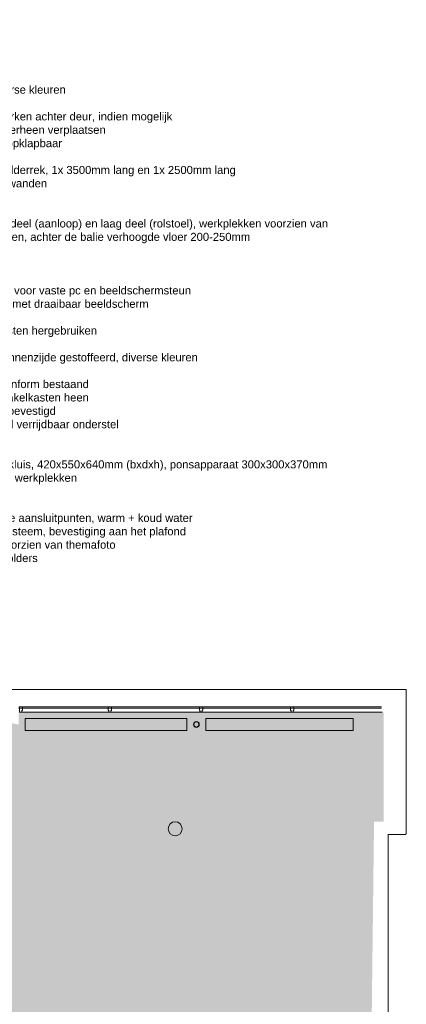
# Model space of a CAD drawing. Header units: millimetres. Extents: x -28656 to 67349, y -24410 to 39654.
# Tile 146 of 146: x 56265 to 67349, y 11413 to 39620. Entities that reach past the tile are written whole.
import ezdxf

# ---------------------------------------------------------------- set-up
doc = ezdxf.new("R2010")
doc.units = ezdxf.units.MM
doc.header["$MEASUREMENT"] = 0
for name, color, linetype in [('0 2D arcering', 7, 'Continuous'), ('00 Bestaand', 7, 'Continuous'), ('New_Info losse inrichting', 7, 'Continuous')]:
    doc.layers.add(name, color=color, linetype=linetype)
doc.styles.add('GENERATED_STYLE_2', font='txt')

msp = doc.modelspace()

# ---------------------------------------------------------------- hatches: boundary and pattern name
at = {"layer": '0 2D arcering', "linetype": 'Continuous', "lineweight": 0}
h = msp.add_hatch(dxfattribs=at)
h.set_pattern_fill('155_Kunststeen_0001', color=9, style=0, pattern_type=2)
h.set_pattern_definition([(45, (0, 0), (-183.8478, 183.8478), []), (45, (-91.92, 91.92), (-183.8478, 183.8478), [195, -65])])
h.paths.add_polyline_path([(36645.6, 19741.3), (40761.9, 18902.9), (40389.3, 17073.7), (41907.3, 16764.5), (41238.9, 13506.7), (45688.7, 12600.2), (45159.3, 10062.3), (37687.8, 10062.3), (39154.9, 3286.7), (39726.4, 647.1, 0.2849065), (45100.7, -4133.8), (51013.7, -5338.3), (51427, -3306.2), (50087.4, -3023.3), (50025.4, -2515), (65490.6, -6067.9), (65490.7, -566.8), (65051.5, -566.7, 0.0994842), (66300.7, 6350.3), (66423.7, 16645.1), (66698.7, 16645.1), (66698.7, 19780.3), (56235, 19780.3), (56235, 19424.9), (37364.2, 23268.9)])
h.paths.add_polyline_path([(45888.2, 13504.3), (46011, 13381.5), (46406.3, 13438), (47116.4, 13438), (48213.8, 13438), (48852.2, 13685.7), (48939.6, 13888.3), (49343.5, 13888.3), (49341.4, 16857.5), (49350.9, 16902.3), (46442.8, 17474.4), (45729.5, 13972.5)], flags=0)

# ---------------------------------------------------------------- linework, layer by layer
at = {"layer": '00 Bestaand', "color": 1, "linetype": 'Continuous', "lineweight": 0}
for p, q in [((67348.9, 20430.6), (55929.8, 20430.4)), ((56269, 19930.3), (66636.7, 19930.3)), ((56269, 19895.3), (66636.7, 19895.3)), ((56269, 19780.3), (66657.7, 19780.3))]:
    msp.add_line(p, q, dxfattribs=at)
at = {"layer": '00 Bestaand', "color": 3, "linetype": 'Continuous', "lineweight": 0}
msp.add_line((61330.6, 19430.5), (61330.6, 19430.5), dxfattribs=at)
at = {"layer": '00 Bestaand', "color": 9, "linetype": 'Continuous', "lineweight": 0}
for p, q in [((60921.9, 16441.9), (60921.9, 16441.9)), ((60721.9, 16241.9), (60721.9, 16241.9)), ((60721.9, 16241.9), (60721.9, 16241.9))]:
    msp.add_line(p, q, dxfattribs=at)
at = {"layer": '00 Bestaand', "color": 2, "linetype": 'Continuous', "lineweight": 0, "flags": 128}
msp.add_lwpolyline([(66823.7, 6483.7), (66825.8, 16281.4), (67333.9, 16281.3), (67333.9, 16299.3), (67348.9, 16299.3), (67348.9, 20430.6), (55891.5, 20430.6), (55891.5, 20415.3), (55873.2, 20415.3), (55632.5, 19980.5), (55626.6, 19964.5), (55625.2, 19957.3), (36493.9, 23854.4), (19341.1, 27348.4), (19830.1, 29749.1), (-28625.7, 39619.7)], dxfattribs=at)
at = {"layer": '00 Bestaand', "color": 1, "linetype": 'Continuous', "lineweight": 0, "flags": 128}
for points in [[(56260, 19780.3), (56325, 19780.3), (56325, 19831.3), (56346, 19831.3), (56346, 19930.3), (56273, 19930.3), (56251, 19930.3), (56251, 19915.3), (56251, 19876.3), (56260, 19876.3)], [(58804.9, 19930.3), (58895.9, 19930.3), (58897.9, 19930.3), (58897.9, 19831.3), (58880.9, 19831.3), (58880.9, 19782.3), (58878.9, 19780.3), (58821.9, 19780.3), (58819.9, 19782.3), (58819.9, 19831.3), (58804.9, 19831.3), (58802.9, 19831.3), (58802.9, 19930.3)], [(61418.9, 19930.3), (61509.9, 19930.3), (61511.9, 19930.3), (61511.9, 19836.6), (61494.9, 19836.6), (61494.9, 19793.3), (61492.9, 19791.3), (61435.9, 19791.3), (61433.9, 19793.3), (61433.9, 19836.6), (61418.9, 19836.6), (61416.9, 19836.6), (61416.9, 19930.3)], [(64032.9, 19930.3), (64123.9, 19930.3), (64125.9, 19930.3), (64125.9, 19831.3), (64108.9, 19831.3), (64108.9, 19782.3), (64106.9, 19780.3), (64049.9, 19780.3), (64047.9, 19782.3), (64047.9, 19831.3), (64032.9, 19831.3), (64030.9, 19831.3), (64030.9, 19930.3)], [(61055.6, 19600.5), (56419.1, 19600.5), (56419.1, 19260.5), (61055.6, 19260.5)], [(61605.6, 19600.5), (65823.7, 19600.5), (65823.7, 19260.5), (61605.6, 19260.5)]]:
    msp.add_lwpolyline(points, close=True, dxfattribs=at)
at = {"layer": '00 Bestaand', "color": 3, "linetype": 'Continuous', "lineweight": 0, "flags": 128}
for points in [[(61414.8, 19430.5, 1), (61246.5, 19430.5, 1), (61414.8, 19430.5), (61404.8, 19430.5, -1), (61256.5, 19430.5, -1), (61404.8, 19430.5)], [(60721.9, 16641.9, -1), (60721.9, 16241.9, -1)]]:
    msp.add_lwpolyline(points, format="xyb", close=True, dxfattribs=at)
at = {"layer": '00 Bestaand', "color": 2, "linetype": 'Continuous', "lineweight": 0, "flags": 128}
for points in [[(61414.8, 19430.5, 1), (61246.5, 19430.5, 1), (61414.8, 19430.5), (61404.8, 19430.5, -1), (61256.5, 19430.5, -1), (61404.8, 19430.5)], [(60721.9, 16641.9, -1), (60721.9, 16241.9, -1)]]:
    msp.add_lwpolyline(points, format="xyb", close=True, dxfattribs=at)
for points in [[(61414.8, 19430.5, 1), (61246.5, 19430.5)], [(61246.5, 19430.5, 1), (61414.8, 19430.5)]]:
    msp.add_lwpolyline(points, format="xyb", dxfattribs=at)

# ---------------------------------------------------------------- texts
at = {"layer": 'New_Info losse inrichting', "color": 2, "linetype": 'Continuous', "lineweight": 0, "insert": (50537.5, 38964.6), "char_height": 280, "attachment_point": 1, "style": 'GENERATED_STYLE_2'}
msp.add_mtext('\\A1;{\\pql;\\fArial|b0|i0|c0|p38;INRICHTING\\P\\pql;\\fArial|b0|i0|c0|p38;\\H0.821429x;\\P\\pql;\\fArial|b0|i0|c0|p38;01.^I----\\P\\pql;\\fArial|b0|i0|c0|p38;02.^Istoeltjes, kunststof zitting, diverse kleuren\\P\\pql;\\fArial|b0|i0|c0|p38;03.^Itafel, ø750mm\\P\\pql;\\fArial|b0|i0|c0|p38;04.^Ideel bestaande paneel wegwerken achter deur, indien mogelijk\\P\\pql;\\fArial|b0|i0|c0|p38;^Ibestaand verlichtingspaneel hierheen verplaatsen\\P\\pql;\\fArial|b0|i0|c0|p38;05.^Ikunstschotten / vitrinekasten, opklapbaar\\P\\pql;\\fArial|b0|i0|c0|p38;06.^Ikoffiepunt\\P\\pql;\\fArial|b0|i0|c0|p38;07.^Imaatwerk tafel voorzien van folderrek, 1x 3500mm lang en 1x 2500mm lang\\P\\pql;\\fArial|b0|i0|c0|p38;08.^Iakoestisch element met hoge wanden\\P\\pql;\\fArial|b0|i0|c0|p38;09.^Ioorfauteuil / bank\\P\\pql;\\fArial|b0|i0|c0|p38;10.^Iovalen tafel\\P\\pql;\\fArial|b0|i0|c0|p38;11.^Ivaste balie voorzien van hoog deel (aanloop) en laag deel (rolstoel), werkplekken voorzien van\\P\\pql;\\fArial|b0|i0|c0|p38;^Iin hoogte verstelbare werkbladen, achter de balie verhoogde vloer 200-250mm\\P\\pql;\\fArial|b0|i0|c0|p38;12.^Ibureaustoel, bestaand\\P\\pql;\\fArial|b0|i0|c0|p38;13.^Ibalie, stahoogte\\P\\pql;\\fArial|b0|i0|c0|p38;14.^Ibalie, zithoogte\\P\\pql;\\fArial|b0|i0|c0|p38;15.^Ironde tafel voorzien van kastje voor vaste pc en beeldschermsteun\\P\\pql;\\fArial|b0|i0|c0|p38;16.^Ivast werkblad voorzien van pc met draaibaar beeldscherm\\P\\pql;\\fArial|b0|i0|c0|p38;17.^Iakoestisch paneel\\P\\pql;\\fArial|b0|i0|c0|p38;18.^Ibureaus, bureaustoelen en kasten hergebruiken\\P\\pql;\\fArial|b0|i0|c0|p38;19.^Ibestaande papiercontainer\\P\\pql;\\fArial|b0|i0|c0|p38;20.^I\\fArial|b0|i0|c0|p38;\\C9;stoeltjes, kunststof kuip aan binnenzijde gestoffeerd, diverse kleuren\\P\\pql;\\fArial|b0|i0|c0|p38;\\C2;21.^Icarpet, op maat gemaakt\\P\\pql;\\fArial|b0|i0|c0|p38;22.^Iindien nodig vloer aanhelen conform bestaand\\P\\pql;\\fArial|b0|i0|c0|p38;23.^Idichte kast om bestaande schakelkasten heen\\P\\pql;\\fArial|b0|i0|c0|p38;24.^Ikinder speelborden aan muur bevestigd\\P\\pql;\\fArial|b0|i0|c0|p38;25.^Ikoffiezetapparaat op standaard verrijdbaar onderstel\\P\\pql;\\fArial|b0|i0|c0|p38;26.^Iakoestische wandafwerking\\P\\pql;\\fArial|b0|i0|c0|p38;27.^Ihanglamp\\P\\pql;\\fArial|b0|i0|c0|p38;28.^Iwerkblad waarop documentenkluis, 420x550x640mm (bxdxh), ponsapparaat 300x300x370mm\\P\\pql;\\fArial|b0|i0|c0|p38;29.^Ibuisverwarming onder de balie werkplekken\\P\\pql;\\fArial|b0|i0|c0|p38;30.^Ivloerafwerking, vinyl\\P\\pql;\\fArial|b0|i0|c0|p38;31.^Ipaslezer (beveiliging)\\P\\pql;\\fArial|b0|i0|c0|p38;32.^Inieuw wastafeltje op bestaande aansluitpunten, warm + koud water\\P\\pql;\\fArial|b0|i0|c0|p38;33.^Iinfoscherm t.b.v. klantenvolgsysteem, bevestiging aan het plafond\\P\\pql;\\fArial|b0|i0|c0|p38;34.^Iakoestische wandafwerking voorzien van themafoto\\P\\pql;\\fArial|b0|i0|c0|p38;35.^Ifolderrekje aan de wand, 3-4 folders\\P\\pql;\\fArial|b0|i0|c0|p38;\\P\\pql;\\fArial|b0|i0|c0|p38;* systeemwand glas\\P\\pql;\\fArial|b0|i0|c0|p38;\\P\\pql;\\fArial|b0|i0|c0|p38;  systeemwand dicht\\P\\pql;\\fArial|b0|i0|c0|p38;}', dxfattribs=at)

doc.saveas('drawing.dxf')
